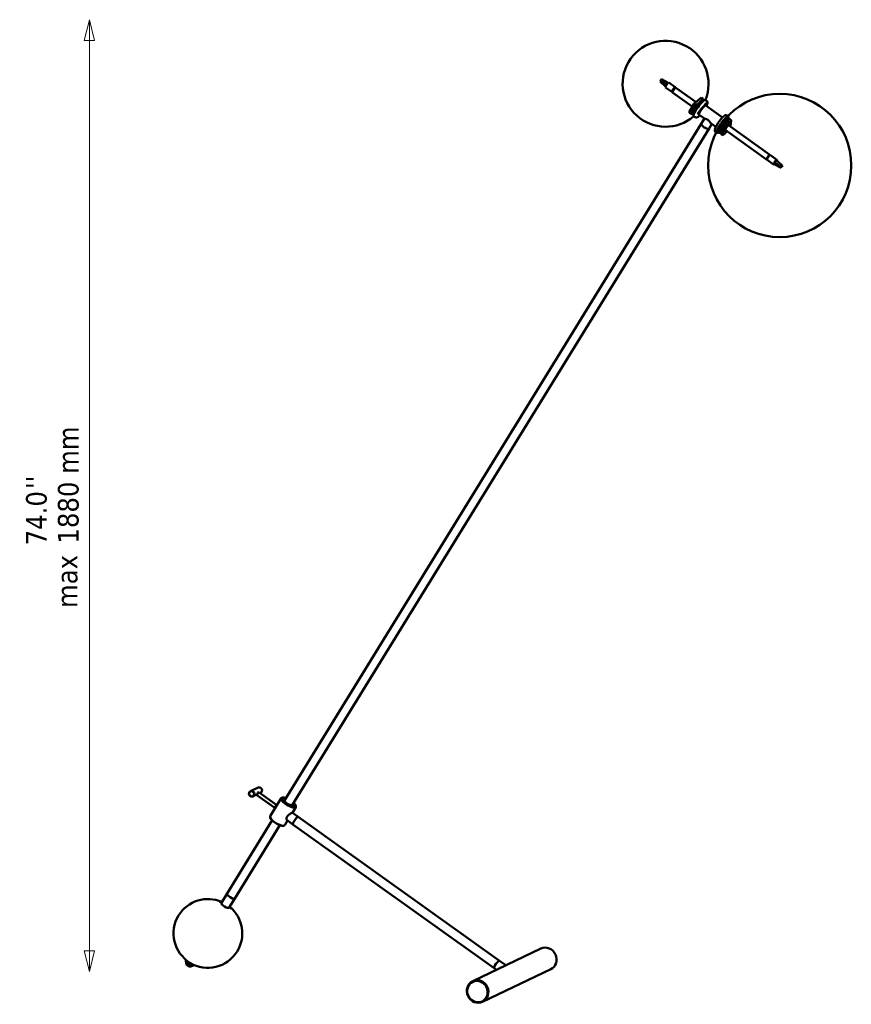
# Model space of a CAD drawing. Header units: millimetres. Extents: x 106 to 3478, y 146 to 2090.
# Tile 2 of 2: x 2026 to 3478, y 372 to 2090. Entities that reach past the tile are written whole.
import ezdxf

# ---------------------------------------------------------------- set-up
doc = ezdxf.new("R2010")
doc.units = ezdxf.units.MM
doc.header["$LTSCALE"] = 12
for name, color, linetype, lineweight in [('Symbol (ISO)', 7, 'Continuous', 25), ('Widoczne (ISO)', 7, 'Continuous', 50), ('Wymiar (ISO)', 7, 'Continuous', 25)]:
    doc.layers.add(name, color=color, linetype=linetype, lineweight=lineweight)
doc.styles.add('Tekst notatki (ISO)', font='tahoma.ttf')

msp = doc.modelspace()

# ---------------------------------------------------------------- linework, layer by layer
at = {"layer": 'Widoczne (ISO)'}
for p, q in [((3144.9, 1981.9), (3145.1, 1982.5)), ((3144.9, 1981.9), (3154.2, 1973.2)), ((3145.1, 1982.5), (3145.6, 1984.3)), ((3145.6, 1984.3), (3145.8, 1984.9)), ((3145.8, 1984.9), (3146.7, 1985.9)), ((3145.8, 1984.9), (3156.5, 1976.9)), ((3146.7, 1985.9), (3158.8, 1979.5)), ((3171, 1972), (3159.9, 1980)), ((3165.2, 1963.9), (3154, 1971.8)), ((3166.3, 1964.3), (3165.6, 1964.8)), ((3166.2, 1963.9), (3166.3, 1963.2)), ((3166.4, 1963), (3200.7, 1938.5)), ((3168.3, 1969.5), (3166.6, 1967.2)), ((3166.6, 1967.2), (3167.4, 1966.6)), ((3169, 1969), (3168.3, 1969.5)), ((3170.2, 1971.3), (3170.9, 1970.8)), ((3170.7, 1971), (3170.2, 1971.3)), ((3170.9, 1970.8), (3170.7, 1971)), ((3171.3, 1971), (3172, 1971.2)), ((3172.2, 1971.1), (3207.3, 1946)), ((3203.6, 1942.8), (3216.8, 1954.1)), ((3206.1, 1940.9), (3203.6, 1942.8)), ((3208.8, 1939.3), (3212.4, 1942.3)), ((3216.8, 1954.1), (3219.4, 1952.3)), ((3220.8, 1950.1), (3218.9, 1951.4)), ((3222.3, 1949.5), (3221.6, 1950)), ((3223.4, 1941.4), (3223.5, 1941.9)), ((3223.5, 1941.9), (3223.5, 1941.5)), ((3223.7, 1941.5), (3223.6, 1941.6)), ((3224.1, 1942.4), (3223.7, 1941.8)), ((3223.8, 1941.7), (3223.7, 1941.7)), ((3226.2, 1947.9), (3223.8, 1949.7)), ((3224.3, 1942.6), (3223.8, 1941.8)), ((3224.4, 1942.3), (3223.8, 1941.6)), ((3223.8, 1941.7), (3224.4, 1942.3)), ((3224.2, 1941.8), (3223.8, 1941.5)), ((3225, 1943.4), (3224.8, 1943.6)), ((3195.7, 1927.2), (3198.3, 1925.4)), ((3201.3, 1924.4), (3199.1, 1926)), ((3202.2, 1925.2), (3201.3, 1924.4)), ((3208.8, 1939.3), (3206.6, 1940.8)), ((3210.9, 1925.9), (3210.7, 1926.1)), ((3211.5, 1926.9), (3212, 1927.6)), ((3211.6, 1926.8), (3212.1, 1927.5)), ((3211.7, 1927.4), (3212.2, 1927.9)), ((3212.1, 1927.8), (3211.7, 1927.4)), ((3212, 1928), (3212.2, 1928.1)), ((3212.4, 1927.8), (3212, 1927.2)), ((3212, 1927.2), (3212.3, 1927.7)), ((3212.3, 1928.1), (3212.1, 1928.2)), ((3212.5, 1927.9), (3212.1, 1928.2)), ((3212.1, 1927.8), (3212.1, 1927.8)), ((3212.3, 1927.7), (3212.1, 1927.8)), ((3212.2, 1925.6), (3212.4, 1924.2)), ((3212.4, 1928.6), (3212.5, 1928.4)), ((3212.5, 1928.4), (3212.4, 1928.5)), ((3212.8, 1928.3), (3212.5, 1928.4)), ((3212.6, 1927.7), (3212.5, 1927.9)), ((3213, 1929.2), (3212.7, 1928.7)), ((3212.7, 1928.6), (3213, 1929.2)), ((3212.9, 1928.6), (3212.7, 1928.7)), ((3212.7, 1928.7), (3212.7, 1928.7)), ((3213.3, 1929), (3212.8, 1928.5)), ((3213, 1928.3), (3212.8, 1928.3)), ((3213.4, 1929.6), (3212.9, 1928.8)), ((3212.9, 1928.6), (3213.3, 1929)), ((3213.5, 1929.5), (3213, 1928.8)), ((3214.1, 1930.4), (3213.9, 1930.6)), ((3222.4, 1940.1), (3223, 1940.8)), ((3223, 1940.7), (3222.4, 1940.1)), ((3222.4, 1939.9), (3223.8, 1940.2)), ((3222.6, 1940.6), (3223, 1940.9)), ((3222.6, 1940), (3222.9, 1940.5)), ((3222.8, 1940), (3223.1, 1940.6)), ((3223, 1940.9), (3222.9, 1941)), ((3223, 1941.1), (3223.2, 1941.2)), ((3223, 1940.7), (3223, 1940.7)), ((3223.2, 1940.9), (3223.2, 1941)), ((3223.4, 1941), (3223.3, 1940.5)), ((3223.3, 1940.5), (3223.3, 1940.9)), ((3223.8, 1941.2), (3223.6, 1941.2)), ((3253.4, 1919.3), (3224.2, 1940.1)), ((2488.6, 727.5), (3216.3, 1908.4)), ((3203.1, 1922.6), (3202.4, 1923.1)), ((3205.8, 1919.5), (3203.4, 1921.2)), ((3221.9, 1917.2), (3212.6, 1923.9)), ((3216.3, 1908.4), (3221.8, 1917.3)), ((3230, 1900.1), (3234.8, 1908)), ((3241.8, 1903), (3233.6, 1908.9)), ((3263.7, 1921.1), (3261.3, 1922.8)), ((3262.8, 1917.7), (3264.9, 1916.1)), ((3263, 1920.4), (3264.7, 1919.2)), ((3268.7, 1914.4), (3265.5, 1916.6)), ((3267.5, 1904.1), (3268.7, 1914.4)), ((2502.3, 719.1), (3230, 1900.1)), ((3243.3, 1892.7), (3240.9, 1894.4)), ((3243.8, 1893.5), (3245.5, 1892.3)), ((3248.5, 1895.9), (3251, 1894.1)), ((3249.3, 1895.3), (3249, 1892.7)), ((3249, 1892.7), (3251, 1891.3)), ((3250.2, 1902.3), (3249.4, 1895.7)), ((3250.2, 1902.3), (3252.4, 1900.7)), ((3250.6, 1903.2), (3250.7, 1903.1)), ((3254.3, 1888), (3251.1, 1890.3)), ((3252.3, 1900.6), (3255.5, 1898.3)), ((3255.5, 1898.3), (3254.3, 1888)), ((3257.9, 1897.6), (3330.4, 1845.8)), ((3263.7, 1905.8), (3336.2, 1853.9)), ((3331.3, 1846.4), (3330.8, 1846.8)), ((3330.9, 1847.2), (3330.9, 1847.2)), ((3331.1, 1847.9), (3331.2, 1847.9)), ((3331.1, 1847.8), (3331.1, 1847.8)), ((3331.2, 1845.2), (3342.4, 1837.2)), ((3333.5, 1851.5), (3331.8, 1849.1)), ((3331.8, 1849.1), (3332.5, 1848.6)), ((3332.5, 1850.2), (3332.6, 1850.1)), ((3333.3, 1851.2), (3333.3, 1851.2)), ((3334.2, 1851), (3333.5, 1851.5)), ((3335, 1853), (3335, 1853)), ((3335.4, 1853.3), (3336, 1852.9)), ((3335.9, 1853), (3335.4, 1853.3)), ((3336, 1852.9), (3335.9, 1853)), ((3337, 1853.4), (3348.2, 1845.4)), ((3344.2, 1841.4), (3345.3, 1842.2)), ((3355.5, 1832.9), (3344.2, 1841.4)), ((3345.3, 1842.2), (3347, 1843.4)), ((3347, 1843.4), (3348.1, 1844.3)), ((3358.1, 1834.8), (3348.1, 1844.3)), ((3354.9, 1831.8), (3342.5, 1838.3)), ((3355.5, 1832.9), (3354.9, 1831.8)), ((3354.9, 1831.8), (3355.3, 1832.2)), ((3355.3, 1832.2), (3357, 1833.4)), ((3356, 1833.3), (3355.5, 1832.9)), ((3357.6, 1834.5), (3356, 1833.3)), ((3357, 1833.4), (3357.4, 1833.7)), ((3357.4, 1833.7), (3358.1, 1834.8)), ((3358.1, 1834.8), (3357.6, 1834.5)), ((2442.6, 749.9), (2429.3, 743.5)), ((2443.5, 741.1), (2443, 741.5)), ((2444.2, 741.5), (2475.3, 719.2)), ((2446.9, 740.8), (2445.8, 740.3)), ((2440, 737.5), (2433.6, 734.5)), ((2440.3, 737.6), (2439.8, 737.5)), ((2440.8, 737.4), (2440.4, 737.7)), ((2440.7, 736.6), (2471.9, 714.3)), ((2463.5, 700.1), (2482.9, 731.5)), ((2485.2, 732.6), (2484.6, 732.5)), ((2472.5, 714.7), (2472.3, 714.9)), ((2475, 718.7), (2475, 718.7)), ((2502.4, 706), (2508.4, 715.8)), ((2512.7, 698.7), (2502.4, 706)), ((2508.4, 718.3), (2508.5, 717.7)), ((2388.4, 564.8), (2467.2, 692.7)), ((2463.6, 697.6), (2463.4, 698.2)), ((2489.1, 684.4), (2494, 692.4)), ((2503.4, 685.6), (2493.1, 693)), ((2863.9, 447.7), (2512.7, 698.7)), ((2402, 556.4), (2480.8, 684.3)), ((2486.8, 683.3), (2487.4, 683.4)), ((2854.6, 434.7), (2503.4, 685.6)), ((2378.5, 548.7), (2388.4, 564.8)), ((2392.1, 540.3), (2402, 556.4)), ((2376.5, 549.4), (2376.1, 548.6)), ((2393.6, 538.9), (2393.1, 538.1)), ((2936.3, 468.9), (2817.3, 412.2)), ((2316.5, 448.2), (2317, 449)), ((2863.9, 447.7), (2875.1, 439.7)), ((2316.7, 445.7), (2316.7, 445.7)), ((2318.2, 444.4), (2319.4, 446.4)), ((2324.9, 439.9), (2326.2, 442)), ((2327.9, 438.8), (2328.1, 438.8)), ((2330, 439.4), (2330.7, 440.6)), ((2953.6, 432.8), (2834.5, 376.1)), ((2854.6, 434.7), (2858.6, 431.9))]:
    msp.add_line(p, q, dxfattribs=at)
msp.add_circle((3353.4, 1835.5), 125, dxfattribs=at)
for centre, radius, start, end in [((3154.1, 1978), 75, 337.9122, 310.9873), ((2355, 495.4), 60, 66.021, 148.3588), ((2355, 495.4), 60, 328.3588, 50.6965), ((2355, 495.4), 60, 148.3588, 328.3588), ((2323.7, 444.5), 7, 171.964, 304.7535)]:
    msp.add_arc(centre, radius, start, end, dxfattribs=at)
for centre, major_axis, ratio, start_param, end_param in [((3156.9, 1975.9), (-2.91, -4.07), 0.194396, 4.6111, 6.283185), ((3156.9, 1975.9), (2.91, 4.07), 0.194396, 0.646473, 1.469507), ((3156.9, 1975.9), (2.91, 4.07), 0.194396, 0, 0.646473), ((3168.1, 1967.9), (2.91, 4.07), 0.194396, 5.64479, 10.063173), ((3168.1, 1967.9), (-2.47, -3.46), 0.194396, 5.067883, 5.949277), ((3169.3, 1967.1), (-2.91, -4.07), 0.194396, 3.141593, 6.283185), ((3168.9, 1967.4), (2.62, 3.66), 0.194396, 0.199498, 2.942095), ((3168.1, 1967.9), (2.47, 3.46), 0.194396, 0.355494, 1.236888), ((3206.2, 1940.7), (-10.2, -14.2), 0.194396, 4.702941, 6.062371), ((3212, 1936.6), (-9.6, -13.4), 0.194396, 3.141593, 6.283185), ((3213.6, 1935.4), (-10.2, -14.2), 0.194396, 3.141593, 6.283185), ((3154.5, 1988.2), (66.2, -33.4), 0.609345, 5.850986, 6.219995), ((3211.2, 1937.1), (8.4, 11.8), 0.194396, 0.234497, 1.429318), ((3208.8, 1938.8), (10.2, 14.2), 0.194396, 5.88559, 6.062371), ((3223.4, 1941.2), (1.83, 2.56), 0.194396, 4.42085, 8.634408), ((3223.4, 1941.2), (1.6, 2.24), 0.194396, 4.341298, 8.691829), ((3223.6, 1941.7), (0.124, 0.173), 0.194396, 3.628575, 5.255523), ((3223.9, 1941.7), (-0.124, -0.173), 0.194396, 5.199371, 6.82632), ((3223.9, 1941.9), (-0.124, -0.173), 0.194396, 4.940227, 6.567175), ((3224, 1941.6), (0.256, -0.272), 0.488946, 3.838041, 4.125592), ((3223.2, 1941.3), (1.6, 2.24), 0.194396, 0, 0.118782), ((3208.8, 1938.8), (-10.2, -14.2), 0.194396, 4.702941, 6.062371), ((3146.7, 1972.6), (-66.2, 33.4), 0.609345, 2.709394, 2.730108), ((3211.2, 1937.1), (-9.6, -13.4), 0.194396, 4.692881, 6.072431), ((3212.5, 1928.2), (-1.83, -2.56), 0.194396, 3.178102, 7.58721), ((3212.3, 1928.3), (-1.6, -2.24), 0.194396, 6.164404, 6.283185), ((3212.5, 1928.2), (-1.6, -2.24), 0.194396, 3.120681, 7.644631), ((3218.4, 1932), (-5.81, -8.14), 0.194396, 3.141593, 6.283185), ((3217.6, 1932.6), (5.23, 7.32), 0.194396, 0.199498, 2.942095), ((3212, 1927.6), (0.124, 0.173), 0.194396, 4.579355, 6.206303), ((3212.2, 1927.5), (-0.199, 0.331), 0.333998, 5.429755, 5.563925), ((3212.2, 1927.5), (0.124, 0.173), 0.194396, 0.12611, 1.753059), ((3212.1, 1927.9), (0.124, 0.173), 0.194396, 4.838499, 6.465448), ((3212.5, 1927.6), (-0.372, 0.093), 0.374707, 5.286731, 5.831141), ((3212.3, 1927.4), (0.146, -0.322), 0.262754, 2.467915, 2.62771), ((3212.4, 1927.8), (0.124, 0.173), 0.194396, 6.150152, 7.7771), ((3212.6, 1928.6), (-0.124, -0.173), 0.194396, 6.150152, 7.7771), ((3212.9, 1928.8), (-0.124, -0.173), 0.194396, 0.12611, 1.753059), ((3213, 1928.7), (0.38, -0.076), 0.316317, 3.862007, 4.001353), ((3213.1, 1928.4), (0.213, -0.317), 0.391013, 3.619531, 4.141102), ((3212.9, 1928.5), (-0.124, -0.173), 0.194396, 4.838499, 6.465448), ((3213, 1928.7), (-0.124, -0.173), 0.194396, 4.579355, 6.206303), ((3213.2, 1928.6), (-0.348, 0.035), 0.287794, 0.56041, 0.665075), ((3212.3, 1928.3), (1.6, 2.24), 0.194396, 0, 0.118782), ((3222.9, 1940.5), (0.124, 0.173), 0.194396, 4.940227, 6.567175), ((3222.9, 1940.7), (0.124, 0.173), 0.194396, 5.199371, 6.82632), ((3223.1, 1940.4), (-0.234, 0.296), 0.449408, 5.44467, 5.5565), ((3223.2, 1940.7), (-0.124, -0.173), 0.194396, 3.628575, 5.255523), ((3223.3, 1941.4), (-0.124, -0.173), 0.194396, 0.227838, 1.854786), ((3223.6, 1940.9), (-0.385, 0.06), 0.24383, 5.336678, 5.988618), ((3223.4, 1940.6), (0.149, -0.344), 0.089691, 2.38712, 2.958704), ((3223.7, 1941.5), (0.387, -0.049), 0.178763, 3.855873, 4.06829), ((3223.5, 1941), (0.124, 0.173), 0.194396, 0.227838, 1.854786), ((3223.1, 1904.2), (-6.81, 4.2), 0.325291, 0, 3.141593), ((3223.1, 1904.2), (6.81, -4.2), 0.325291, 3.141593, 6.283185), ((3253.5, 1906.9), (-10.2, -14.2), 0.194396, 2.8019, 6.622878), ((3255.1, 1905.8), (9.6, 13.4), 0.194396, 5.741551, 10.092207), ((3255.9, 1905.2), (-9.6, -13.4), 0.194396, 3.683227, 5.062777), ((3258.3, 1903.5), (10.2, 14.2), 0.194396, 0.551694, 1.911124), ((3261.5, 1901.2), (10.2, 14.2), 0.194396, 0.551694, 1.911124), ((3261.5, 1901.2), (-3.92, -5.49), 0.194396, 2.404969, 7.019809), ((3255.9, 1905.2), (8.4, 11.8), 0.194396, 6.062195, 6.504176), ((3255.9, 1905.2), (-8.4, -11.8), 0.194396, 5.183459, 6.704138), ((3252.1, 1904.5), (1.74, 2.44), 0.194396, 0.893785, 2.632342), ((3261.5, 1901.2), (-10.2, -14.2), 0.194396, 0.551694, 1.281045), ((3261.5, 1901.2), (-10.2, -14.2), 0.194396, 1.860548, 1.911124), ((3333.3, 1849.9), (2.91, 4.07), 0.194396, 5.754267, 9.953696), ((3333.3, 1849.9), (2.5, 3.5), 0.194396, 5.917244, 9.790719), ((3334.1, 1849.3), (-2.91, -4.07), 0.194396, 3.141593, 6.283185), ((3333.3, 1849.9), (-2.47, -3.46), 0.194396, 5.067896, 5.94929), ((3332.9, 1850.2), (-2.21, -3.09), 0.194396, 0.121054, 0.143546), ((3333.3, 1849.9), (2.47, 3.46), 0.194396, 0.355507, 1.236901), ((3332.9, 1850.2), (2.21, 3.09), 0.194396, 6.139639, 6.162131), ((3345.3, 1841.3), (-2.91, -4.07), 0.194396, 4.835277, 5.658311), ((3345.3, 1841.3), (2.91, 4.07), 0.194396, 5.658311, 7.97687), ((3345.3, 1841.3), (-2.91, -4.07), 0.194396, 5.658311, 6.960781), ((2442.5, 739), (1.74, 2.44), 0.194396, 0, 3.141593), ((2441.7, 739.6), (1.34, 1.87), 0.194396, 0, 0.834074), ((2441.7, 739.6), (1.45, 2.03), 0.194396, 6.10923, 7.133175), ((2444.8, 745.3), (-2.15, 4.51), 0.925417, 3.141593, 6.283185), ((2441.7, 739.6), (-1.45, -2.03), 0.194396, 6.10923, 6.685901), ((2441.7, 739.6), (-1.34, -1.87), 0.194396, 6.199621, 6.283185), ((2495.7, 723.6), (-12.8, 7.9), 0.325291, 5.932012, 9.775951), ((2495.9, 724), (12.3, -7.6), 0.325291, 2.155226, 7.269552), ((2495.9, 724), (11.3, -7), 0.325291, 2.219023, 7.205755), ((2495.6, 723.6), (-11.2, 6.9), 0.325291, 5.363488, 6.24583), ((2495.6, 723.6), (6.85, -4.22), 0.325291, 3.030079, 6.394699), ((2495.6, 723.6), (11.2, -6.9), 0.325291, 0.037355, 0.919698), ((2473.6, 716.8), (-1.74, -2.44), 0.194396, 3.202143, 6.89867), ((2473.6, 716.8), (-1.34, -1.87), 0.194396, 3.141593, 6.283185), ((2476.3, 692.2), (12.8, -7.9), 0.325291, 3.141593, 6.283185), ((2476.1, 691.8), (-12.3, 7.6), 0.325291, 0.351173, 2.790419), ((2508.1, 692.2), (-4.65, -6.51), 0.194396, 3.141593, 6.283185), ((2508.1, 692.2), (4.65, 6.51), 0.194396, 0, 3.141593), ((2395.2, 560.6), (-6.81, 4.2), 0.325291, 0, 3.141593), ((2395.2, 560.6), (6.81, -4.2), 0.325291, 3.141593, 6.283185), ((2385.3, 544.5), (6.81, -4.2), 0.325291, 3.141593, 6.283185), ((2944.9, 450.9), (-8.6, 18.1), 0.925417, 3.141593, 6.283185), ((2859.2, 441.2), (4.65, 6.51), 0.194396, 0, 3.141593), ((2859.2, 441.2), (-4.65, -6.51), 0.194396, 3.141593, 6.283185), ((2322.7, 442.9), (-5.96, 3.67), 0.325291, 0.351173, 0.442934), ((2322.7, 442.9), (-5.96, 3.67), 0.325291, 0.442934, 1.490132), ((2322.7, 442.9), (-5.96, 3.67), 0.325291, 1.490132, 2.537329), ((2322.7, 442.9), (5.96, -3.67), 0.325291, 5.678922, 5.932012)]:
    msp.add_ellipse(centre, major_axis=major_axis, ratio=ratio, start_param=start_param, end_param=end_param, dxfattribs=at)
for centre, major_axis, ratio in [((3255.8, 1892.6), (-0.87, -1.22), 0.194396), ((3262, 1905.2), (-0.87, -1.22), 0.194396), ((3266.7, 1905.8), (-0.87, -1.22), 0.194396), ((2431.4, 739), (-2.15, 4.51), 0.925417), ((2431.3, 738.9), (1.94, -4.06), 0.925417), ((2825.9, 394.1), (8.6, -18.1), 0.925417), ((2825.6, 393.9), (-8.2, 17.1), 0.925417)]:
    msp.add_ellipse(centre, major_axis=major_axis, ratio=ratio, dxfattribs=at)
for points, knots in [([(3218.6, 1948.9), (3217.8, 1948.6), (3217, 1948), (3215.2, 1946.5), (3214.3, 1945.6), (3212.4, 1943.5), (3211.5, 1942.4), (3210.5, 1941.1), (3210.4, 1941), (3210.3, 1940.8)], [2.923991, 2.923991, 2.923991, 2.923991, 3.317039, 3.317039, 3.667729, 3.667729, 3.998232, 3.998232, 4.03345, 4.03345, 4.03345, 4.03345]), ([(3224, 1942.4), (3224.1, 1942.4), (3224.1, 1942.4), (3224.1, 1942.5), (3224.1, 1942.5), (3224.2, 1942.5), (3224.2, 1942.5), (3224.2, 1942.5), (3224.2, 1942.5), (3224.2, 1942.5), (3224.2, 1942.5), (3224.2, 1942.5)], [2.9450148, 2.9450148, 2.9450148, 2.9450148, 3.0108268, 3.0108268, 3.0980032, 3.0980032, 3.1851796, 3.1851796, 3.2723561, 3.2723561, 3.3595325, 3.3595325, 3.3595325, 3.3595325]), ([(3224.3, 1942.6), (3224.3, 1942.6), (3224.3, 1942.5), (3224.3, 1942.5), (3224.2, 1942.5), (3224.2, 1942.5), (3224.2, 1942.5), (3224.2, 1942.5)], [0.02076039, 0.02076039, 0.02076039, 0.02076039, 0.02593303, 0.02593303, 0.03109721, 0.03109721, 0.0322623, 0.0322623, 0.0322623, 0.0322623]), ([(3225.3, 1939.3), (3225.9, 1940.5), (3226.4, 1941.6), (3227.2, 1943.7), (3227.5, 1944.7), (3227.3, 1946.2), (3227.2, 1946.6), (3226.8, 1947.3), (3226.6, 1947.7), (3226.2, 1947.9)], [5.764838, 5.764838, 5.764838, 5.764838, 6.067315, 6.067315, 6.4498664, 6.4498664, 6.5549911, 6.5549911, 6.6601158, 6.6601158, 6.6601158, 6.6601158]), ([(3211.6, 1927), (3211.6, 1926.9), (3211.6, 1926.9), (3211.6, 1926.9), (3211.6, 1926.9), (3211.6, 1926.8), (3211.6, 1926.8), (3211.6, 1926.8)], [0.04758377, 0.04758377, 0.04758377, 0.04758377, 0.05181414, 0.05181414, 0.05697832, 0.05697832, 0.06215096, 0.06215096, 0.06215096, 0.06215096]), ([(3212, 1928), (3212, 1928.1), (3212.1, 1928.1), (3212.1, 1928.2), (3212.1, 1928.2), (3212.2, 1928.3), (3212.2, 1928.4), (3212.3, 1928.4), (3212.3, 1928.5), (3212.4, 1928.6), (3212.4, 1928.6), (3212.4, 1928.6)], [6.0656386, 6.0656386, 6.0656386, 6.0656386, 6.1526558, 6.1526558, 6.239673, 6.239673, 6.3266902, 6.3266902, 6.4137074, 6.4137074, 6.5007246, 6.5007246, 6.5007246, 6.5007246]), ([(3213.5, 1929.5), (3213.5, 1929.5), (3213.5, 1929.5), (3213.5, 1929.5), (3213.4, 1929.4), (3213.4, 1929.4), (3213.4, 1929.4), (3213.4, 1929.4)], [0.02076039, 0.02076039, 0.02076039, 0.02076039, 0.02593303, 0.02593303, 0.03109721, 0.03109721, 0.03532758, 0.03532758, 0.03532758, 0.03532758]), ([(3222.6, 1940.6), (3222.7, 1940.6), (3222.7, 1940.7), (3222.7, 1940.7), (3222.7, 1940.8), (3222.8, 1940.8), (3222.8, 1940.9), (3222.8, 1941), (3222.9, 1941), (3222.9, 1941.1), (3222.9, 1941.1), (3223, 1941.1)], [1.3531336, 1.3531336, 1.3531336, 1.3531336, 1.4401734, 1.4401734, 1.5272132, 1.5272132, 1.614253, 1.614253, 1.7012928, 1.7012928, 1.7865923, 1.7865923, 1.7865923, 1.7865923]), ([(3222.7, 1940.1), (3222.7, 1940.1), (3222.7, 1940.1), (3222.8, 1940), (3222.8, 1940), (3222.8, 1940)], [0.047583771, 0.047583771, 0.047583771, 0.047583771, 0.051814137, 0.051814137, 0.05654374, 0.05654374, 0.05654374, 0.05654374]), ([(3223.8, 1941.2), (3223.8, 1941.2), (3223.8, 1941.2), (3223.8, 1941.2), (3223.8, 1941.2), (3223.8, 1941.3), (3223.7, 1941.3), (3223.7, 1941.3)], [0.02076039, 0.02076039, 0.02076039, 0.02076039, 0.02593303, 0.02593303, 0.03109721, 0.03109721, 0.03532758, 0.03532758, 0.03532758, 0.03532758]), ([(3205.8, 1919.5), (3206.2, 1919.2), (3206.6, 1919.1), (3207.4, 1918.9), (3207.8, 1919), (3208.8, 1919.2), (3209.4, 1919.5), (3211.1, 1920.5), (3212.3, 1921.6), (3213.6, 1923), (3213.7, 1923), (3213.7, 1923.1)], [3.5185231, 3.5185231, 3.5185231, 3.5185231, 3.6129994, 3.6129994, 3.7285547, 3.7285547, 3.9567791, 3.9567791, 4.3986784, 4.3986784, 4.4138009, 4.4138009, 4.4138009, 4.4138009]), ([(3227.8, 1915), (3227.4, 1915.3), (3227, 1915.6), (3226.1, 1916), (3225.6, 1916.2), (3224.3, 1916.5), (3223.6, 1916.7), (3222.5, 1916.9), (3222.1, 1917), (3221.9, 1917.2)], [2.5841193, 2.5841193, 2.5841193, 2.5841193, 2.748178, 2.748178, 2.9122367, 2.9122367, 3.2403541, 3.2403541, 3.5387258, 3.5387258, 3.5387258, 3.5387258]), ([(3233.6, 1908.9), (3233.1, 1909.2), (3232.6, 1909.8), (3231.5, 1911), (3230.9, 1911.9), (3229.8, 1913.1), (3229.5, 1913.6), (3228.7, 1914.3), (3228.3, 1914.7), (3227.8, 1915)], [1.6295127, 1.6295127, 1.6295127, 1.6295127, 1.9278844, 1.9278844, 2.2560019, 2.2560019, 2.4200606, 2.4200606, 2.5841193, 2.5841193, 2.5841193, 2.5841193]), ([(3240.9, 1894.4), (3240.6, 1894.6), (3240.3, 1894.9), (3239.9, 1895.7), (3239.9, 1896), (3239.7, 1897.1), (3239.8, 1897.7), (3240.3, 1899.7), (3240.9, 1901.1), (3242.3, 1904.1), (3243.1, 1905.5), (3244.9, 1908.4), (3245.9, 1909.9), (3247.9, 1912.7), (3248.9, 1914.1), (3251, 1916.7), (3252.1, 1917.9), (3254.1, 1920), (3255.1, 1920.9), (3257, 1922.4), (3257.8, 1923), (3259.3, 1923.3), (3259.7, 1923.4), (3260.5, 1923.3), (3260.9, 1923.1), (3261.3, 1922.8)], [0.707811, 0.707811, 0.707811, 0.707811, 0.802287, 0.802287, 0.917842, 0.917842, 1.146066, 1.146066, 1.587966, 1.587966, 1.930035, 1.930035, 2.260224, 2.260224, 2.587942, 2.587942, 2.917556, 2.917556, 3.256602, 3.256602, 3.639154, 3.639154, 3.744279, 3.744279, 3.849403, 3.849403, 3.849403, 3.849403]), ([(3247.8, 1895.6), (3247.9, 1895.6), (3247.9, 1895.5), (3248.1, 1895.3), (3248.1, 1895.2), (3248.1, 1895.4), (3248.1, 1895.6), (3248.2, 1896.3), (3248.4, 1896.9), (3249, 1898.2), (3249.4, 1899.1), (3250, 1900.2), (3250.1, 1900.4), (3250.2, 1900.6)], [5.2529, 5.2529, 5.2529, 5.2529, 5.29866, 5.29866, 5.494394, 5.494394, 5.676329, 5.676329, 5.924238, 5.924238, 6.215597, 6.215597, 6.26994, 6.26994, 6.26994, 6.26994]), ([(3251.1, 1890.3), (3250.9, 1892.3), (3251, 1894.2), (3251.4, 1897.5), (3251.7, 1899.1), (3252.3, 1900.6)], [35.882115, 35.882115, 35.882115, 35.882115, 37.196513, 37.196513, 38.510912, 38.510912, 38.510912, 38.510912]), ([(2440.2, 737.7), (2440.3, 737.7), (2440.3, 737.7), (2440.5, 737.9), (2440.6, 738), (2440.9, 738.4), (2441.1, 738.7), (2441.3, 738.9)], [0.8701968, 0.8701968, 0.8701968, 0.8701968, 0.9445476, 0.9445476, 1.0388591, 1.0388591, 1.1331706, 1.1331706, 1.1331706, 1.1331706]), ([(2441.3, 738.9), (2441.4, 739.2), (2441.6, 739.5), (2441.9, 740.1), (2442, 740.4), (2442.2, 740.8), (2442.3, 741), (2442.4, 741.2)], [1.1331706, 1.1331706, 1.1331706, 1.1331706, 1.227482, 1.227482, 1.3217935, 1.3217935, 1.3961444, 1.3961444, 1.3961444, 1.3961444]), ([(2502.4, 706), (2502.4, 706.1), (2502.2, 706), (2501.6, 705.7), (2501, 705.4), (2499.6, 704.6), (2498.8, 704.2), (2497.1, 703.1), (2496.2, 702.5), (2494.6, 701.1), (2493.9, 700.2), (2493.4, 699.4)], [0.971231, 0.971231, 0.971231, 0.971231, 1.234057, 1.234057, 1.542004, 1.542004, 1.84995, 1.84995, 2.159032, 2.159032, 2.468114, 2.468114, 2.468114, 2.468114]), ([(2493.4, 699.4), (2492.9, 698.6), (2492.5, 697.7), (2492.2, 696), (2492.2, 695.2), (2492.5, 693.9), (2492.7, 693.4), (2493, 693.1), (2493.1, 693.1), (2493.1, 693)], [2.468114, 2.468114, 2.468114, 2.468114, 2.7771958, 2.7771958, 3.0862776, 3.0862776, 3.3942243, 3.3942243, 3.4393449, 3.4393449, 3.4393449, 3.4393449]), ([(2379.4, 550.2), (2378.7, 550.3), (2378.1, 550.3), (2377.2, 550), (2376.8, 549.7), (2376.5, 549.4)], [2.7234514, 2.7234514, 2.7234514, 2.7234514, 3.044589, 3.044589, 3.3330444, 3.3330444, 3.3330444, 3.3330444]), ([(2393.6, 538.9), (2393.7, 539.2), (2393.8, 539.5), (2393.8, 540.4), (2393.6, 540.9), (2393.2, 541.5), (2393.1, 541.7), (2393, 541.8)], [0.1914517, 0.1914517, 0.1914517, 0.1914517, 0.4187674, 0.4187674, 0.71921, 0.71921, 0.8010446, 0.8010446, 0.8010446, 0.8010446]), ([(2330.5, 440.6), (2330, 440.7), (2329.4, 440.8), (2328, 441.3), (2327.1, 441.6), (2325.3, 442.4), (2324.4, 442.9), (2322.6, 444), (2321.7, 444.6), (2320.1, 445.8), (2319.3, 446.4), (2318, 447.7), (2317.5, 448.3), (2317.1, 448.9), (2317.1, 448.9), (2317.1, 448.9)], [5.131824, 5.131824, 5.131824, 5.131824, 5.378834, 5.378834, 5.710632, 5.710632, 6.036979, 6.036979, 6.361879, 6.361879, 6.687624, 6.687624, 7.017403, 7.017403, 7.020441, 7.020441, 7.020441, 7.020441])]:
    msp.add_open_spline(points, degree=3, knots=knots, dxfattribs=at)
for points, weights in [([(3211.6, 1927), (3211.6, 1927), (3211.6, 1927)], [1.00378810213, 1.00509976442, 1.00633829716]), ([(3213.3, 1929.5), (3213.4, 1929.4), (3213.4, 1929.4)], [1.0063837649, 1.00512385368, 1.00378810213]), ([(3222.7, 1940.1), (3222.7, 1940.1), (3222.7, 1940.1)], [1.00378810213, 1.00515327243, 1.00643922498]), ([(3223.4, 1941.5), (3223.6, 1941.4), (3223.7, 1941.3)], [1.01812411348, 1.01261021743, 1.00378810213]), ([(2316.5, 448.2), (2316.4, 446.3), (2316.8, 445.4)], [1, 1.0379548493, 1]), ([(2316.8, 445.4), (2317.2, 444.5), (2318.2, 444.4)], [1, 1.0379548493, 1]), ([(2318.2, 444.4), (2319.4, 442.3), (2321, 441.3)], [1, 1.0379548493, 1]), ([(2321, 441.3), (2322.6, 440.3), (2324.9, 439.9)], [1, 1.0379548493, 1]), ([(2324.9, 439.9), (2325.7, 438.9), (2326.9, 438.8)], [1, 1.0379548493, 1]), ([(2326.9, 438.8), (2328.1, 438.7), (2330, 439.4)], [1, 1.0379548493, 1])]:
    msp.add_rational_spline(points, weights, degree=2, dxfattribs=at)
for points in [[(3212, 1928), (3212, 1928), (3212, 1928), (3212, 1928)], [(3212.4, 1928.6), (3212.4, 1928.6), (3212.4, 1928.6), (3212.4, 1928.6)], [(3222.6, 1940.6), (3222.6, 1940.6), (3222.6, 1940.6), (3222.6, 1940.6)], [(3223.2, 1941), (3223.1, 1941), (3223.1, 1941.1), (3223, 1941.1)], [(3249.3, 1893.8), (3249, 1893.6), (3248.7, 1893.5), (3248.4, 1893.4)], [(2443.2, 741.5), (2443.2, 741.5), (2443.2, 741.4), (2443.3, 741.3)]]:
    msp.add_open_spline(points, degree=3, dxfattribs=at)
at = {"layer": 'Wymiar (ISO)', "lineweight": 18}
for p, q in [((2148.1, 2089.8), (2139.1, 2053.8)), ((2148.1, 2053.8), (2148.1, 2089.8)), ((2157.1, 2053.8), (2148.1, 2089.8)), ((2139.1, 2053.8), (2157.1, 2053.8)), ((2148.1, 465), (2148.1, 2053.8)), ((2139.1, 465), (2148.1, 429)), ((2157.1, 465), (2139.1, 465)), ((2148.1, 465), (2148.1, 429)), ((2148.1, 429), (2157.1, 465))]:
    msp.add_line(p, q, dxfattribs=at)
at = {"layer": 'Wymiar (ISO)', "lineweight": 18, "flags": 128}
for points in [[(2157.1, 2053.8), (2148.1, 2089.8), (2139.1, 2053.8), (2157.1, 2053.8)], [(2139.1, 465), (2148.1, 429), (2157.1, 465), (2139.1, 465)]]:
    msp.add_lwpolyline(points, dxfattribs=at)
at = {"layer": 'Wymiar (ISO)'}
for points in [[(2157.1, 2053.8), (2148.1, 2089.8), (2139.1, 2053.8), (2157.1, 2053.8)], [(2139.1, 465), (2148.1, 429), (2157.1, 465), (2139.1, 465)]]:
    msp.add_solid(points, dxfattribs=at)

# ---------------------------------------------------------------- texts
at = {"layer": 'Symbol (ISO)', "insert": (2037.6, 1270.7), "char_height": 36, "attachment_point": 1, "rotation": 90, "style": 'Tekst notatki (ISO)'}
msp.add_mtext("\\fTahoma|b0|i0;''", dxfattribs=at)
at = {"layer": 'Symbol (ISO)', "insert": (2091.1, 1063.3), "char_height": 36, "width": 92.071, "attachment_point": 1, "rotation": 90, "style": 'Tekst notatki (ISO)'}
msp.add_mtext('\\fTahoma|b0|i0;max', dxfattribs=at)
at = {"layer": 'Wymiar (ISO)', "char_height": 36, "attachment_point": 7, "rotation": 90, "style": 'Tekst notatki (ISO)'}
for s, insert in [('1880 mm', (2129.8, 1175.7)), ('74.0', (2074.2, 1172.7))]:
    msp.add_mtext(s, dxfattribs=dict(at, insert=insert))

doc.saveas('drawing.dxf')
